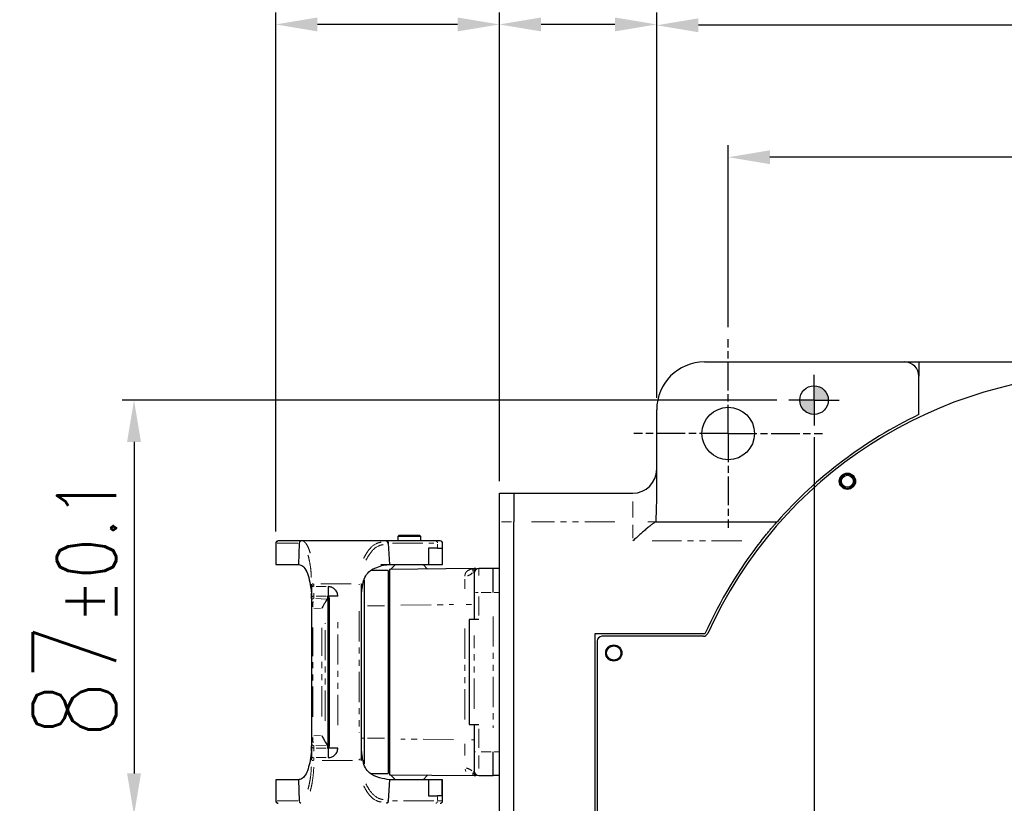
# Model space of a CAD drawing. Header units: millimetres. Extents: x 0 to 7327, y -11399 to -6123.
# Tile 80 of 87: x 4694 to 5107, y -9945 to -9616. Entities that reach past the tile are written whole.
import ezdxf

# ---------------------------------------------------------------- set-up
doc = ezdxf.new("R2010")
doc.units = ezdxf.units.MM
for name, pattern in [('AM_ISO08W050', [18, 12, -1.5, 3, -1.5]), ('AM_ISO08W050x2', [9, 6, -0.75, 1.5, -0.75]), ('SLD-가상선(이점쇄선)', [12.7, 6.35, -1.27, 1.27, -1.27, 1.27, -1.27]), ('SLD-실선', [0])]:
    doc.linetypes.add(name, pattern=pattern)
for name, color, linetype, lineweight in [('AM_5', 3, 'Continuous', 25), ('AM_7', 4, 'AM_ISO08W050', 25), ('AM_8', 1, 'Continuous', 25), ('LineThick', 7, 'Continuous', 30)]:
    doc.layers.add(name, color=color, linetype=linetype, lineweight=lineweight)
doc.styles.add('HHI_Dims', font='simplex.shx', dxfattribs={"width": 0.8, "bigfont": 'whgtxt.shx'})
doc.dimstyles.new('HHI_Standard$0', dxfattribs={"dimtxt": 3.5, "dimasz": 3.5, "dimexe": 1, "dimexo": 1, "dimgap": 1.5, "dimtad": 1, "dimdec": 0, "dimdsep": 46, "dimtxsty": 'HHI_Dims', "dimcen": 0, "dimclrd": 1, "dimclre": 1, "dimclrt": 1, "dimadec": 3, "dimazin": 2, "dimtp": 0.1, "dimtm": 0.1, "dimtfac": 0.65, "dimtdec": 0, "dimtmove": 0, "dimatfit": 3, "dimldrblk": 'OPEN30', "dimfxl": 1, "dimlwd": -1, "dimlwe": -1, "dimarcsym": 1})

# ---------------------------------------------------------------- blocks, each defined once
blk = doc.blocks.new('A$C69AD30E5')
h = blk.add_hatch(color=1)
h.dxf.hatch_style = 1
h.paths.add_polyline_path([(315.69, 298.66), (315.69, 295.66), (318.69, 295.66, 0.414214)])
h.paths.add_polyline_path([(315.69, 295.66), (312.69, 295.66, 0.414214), (315.69, 292.66)])
at = {"color": 7, "linetype": 'SLD-실선', "lineweight": 25}
for p, q in [((292.69, 303.66), (334.69, 303.66)), ((334.69, 303.66), (337.69, 303.66)), ((337.69, 303.66), (417.69, 303.66)), ((337.69, 292.62), (337.69, 300.66)), ((282.69, 274.74), (282.69, 293.66)), ((249.69, 276.16), (252.69, 276.16)), ((249.69, 270.16), (249.69, 276.16)), ((252.69, 276.16), (252.69, 270.16)), ((252.69, 276.16), (277.69, 276.16)), ((249.69, 147.16), (249.69, 270.16)), ((252.69, 147.16), (252.69, 270.16)), ((282.59, 270.16), (307.93, 270.16)), ((228.59, 267.26), (228.39, 267.06)), ((228.39, 267.06), (228.39, 266.16)), ((233.19, 267.06), (228.39, 267.06)), ((233.19, 267.06), (232.99, 267.26)), ((233.19, 266.16), (233.19, 267.06)), ((202.79, 265.66), (202.79, 261.21)), ((208.18, 266.16), (203.38, 266.16)), ((207.7, 265.66), (207.57, 261.21)), ((208.24, 266.16), (208.18, 266.16)), ((225.82, 266.16), (208.24, 266.16)), ((226.03, 266.16), (225.82, 266.16)), ((228.39, 266.16), (226.03, 266.16)), ((236.3, 266.16), (226.03, 266.16)), ((226.73, 261.21), (226.45, 265.66)), ((236.3, 266.16), (233.19, 266.16)), ((236.72, 264.61), (234.84, 264.61)), ((234.84, 264.61), (234.84, 261.21)), ((237.29, 266.16), (236.3, 266.16)), ((236.72, 264.61), (237.67, 264.61)), ((237.67, 264.61), (237.67, 261.21)), ((237.79, 261.21), (237.79, 265.66)), ((202.79, 261.21), (202.9, 261.21)), ((202.9, 261.21), (207.57, 261.21)), ((224.85, 261.21), (226.73, 261.21)), ((244.38, 260.36), (226.64, 260.16)), ((226.73, 261.21), (234.84, 261.21)), ((227.9, 261.21), (226.84, 260.16)), ((234.64, 260.25), (233.68, 261.21)), ((234.84, 261.21), (237.67, 261.21)), ((237.67, 261.21), (237.79, 261.21)), ((244.38, 260.36), (244.38, 260.36)), ((248.39, 260.36), (245.39, 260.36)), ((249.69, 260.35), (248.39, 260.35)), ((226.39, 259.93), (222.81, 259.93)), ((226.64, 258.88), (226.39, 258.88)), ((210.3, 256.88), (210.3, 256.58)), ((220.8, 220.43), (220.8, 256.88)), ((221.3, 257.92), (221.3, 252.53)), ((210.3, 254.08), (210.3, 255.21)), ((210.3, 254.08), (210.3, 253.57)), ((213.6, 254.53), (213.8, 254.54)), ((213.98, 254.5), (213.6, 254.53)), ((213.6, 254.47), (213.98, 254.5)), ((213.98, 254.45), (213.6, 254.47)), ((213.6, 254.42), (213.98, 254.45)), ((213.98, 254.39), (213.6, 254.42)), ((213.6, 254.36), (213.98, 254.39)), ((213.98, 254.34), (213.6, 254.36)), ((213.6, 254.31), (213.98, 254.34)), ((213.98, 254.29), (213.6, 254.31)), ((213.6, 254.26), (213.98, 254.29)), ((213.98, 254.23), (213.6, 254.26)), ((213.6, 254.2), (213.98, 254.23)), ((213.98, 254.18), (213.6, 254.2)), ((213.6, 254.15), (213.98, 254.18)), ((213.98, 254.12), (213.6, 254.15)), ((213.6, 254.1), (213.98, 254.12)), ((213.98, 254.07), (213.6, 254.1)), ((213.6, 254.04), (213.98, 254.07)), ((213.98, 254.02), (213.6, 254.04)), ((213.8, 254.57), (213.8, 254.58)), ((213.8, 254.57), (213.8, 254.54)), ((215.8, 254.57), (213.8, 254.57)), ((213.8, 254.51), (213.8, 254.54)), ((213.98, 254.45), (213.98, 254.5)), ((213.98, 254.39), (213.98, 254.45)), ((213.98, 254.34), (213.98, 254.39)), ((213.98, 254.29), (213.98, 254.34)), ((213.98, 254.23), (213.98, 254.29)), ((213.98, 254.18), (213.98, 254.23)), ((213.98, 254.18), (213.98, 254.12)), ((213.98, 254.12), (213.98, 254.07)), ((213.98, 254.07), (213.98, 254.02)), ((244.39, 255.36), (244.39, 249.66)), ((210.3, 252.04), (210.3, 225.27)), ((213.6, 253.99), (213.98, 254.02)), ((213.8, 253.97), (213.6, 253.99)), ((213.8, 253.94), (213.8, 253.97)), ((213.8, 253.92), (213.8, 253.94)), ((213.8, 223.39), (213.8, 253.92)), ((213.98, 254.02), (213.98, 223.3)), ((221.3, 252.53), (221.3, 224.78)), ((226.39, 252.53), (226.39, 224.78)), ((226.64, 252.66), (226.64, 224.66)), ((243.39, 249.66), (243.39, 227.66)), ((245.39, 249.66), (244.39, 249.66)), ((292.81, 246.66), (269.69, 246.66)), ((269.69, 246.66), (269.69, 148.66)), ((292.48, 246.16), (271.19, 246.16)), ((270.19, 245.16), (270.19, 150.16)), ((244.39, 227.66), (245.39, 227.66)), ((244.39, 227.66), (244.39, 221.96)), ((210.3, 223.74), (210.3, 223.23)), ((210.3, 222.1), (210.3, 223.23)), ((213.6, 223.33), (213.8, 223.34)), ((213.98, 223.3), (213.6, 223.33)), ((213.6, 223.27), (213.98, 223.3)), ((213.98, 223.24), (213.6, 223.27)), ((213.6, 223.22), (213.98, 223.24)), ((213.98, 223.19), (213.6, 223.22)), ((213.6, 223.17), (213.98, 223.19)), ((213.98, 223.14), (213.6, 223.17)), ((213.6, 223.11), (213.98, 223.14)), ((213.98, 223.08), (213.6, 223.11)), ((213.6, 223.06), (213.98, 223.08)), ((213.98, 223.03), (213.6, 223.06)), ((213.8, 223.38), (213.8, 223.39)), ((213.8, 223.34), (213.8, 223.38)), ((213.98, 223.3), (213.98, 223.24)), ((213.98, 223.24), (213.98, 223.19)), ((213.98, 223.19), (213.98, 223.14)), ((213.98, 223.08), (213.98, 223.14)), ((213.98, 223.03), (213.98, 223.08)), ((221.3, 224.78), (221.3, 219.44)), ((213.6, 223), (213.98, 223.03)), ((213.98, 222.98), (213.6, 223)), ((213.6, 222.95), (213.98, 222.98)), ((213.98, 222.92), (213.6, 222.95)), ((213.6, 222.9), (213.98, 222.92)), ((213.98, 222.87), (213.6, 222.9)), ((213.6, 222.84), (213.98, 222.87)), ((213.98, 222.81), (213.6, 222.84)), ((213.6, 222.79), (213.98, 222.81)), ((213.8, 222.77), (213.6, 222.79)), ((213.8, 222.77), (213.8, 222.8)), ((213.8, 222.77), (213.8, 222.74)), ((213.8, 222.74), (213.8, 222.73)), ((215.8, 222.74), (213.8, 222.74)), ((213.98, 222.98), (213.98, 223.03)), ((213.98, 222.92), (213.98, 222.98)), ((213.98, 222.87), (213.98, 222.92)), ((213.98, 222.81), (213.98, 222.87)), ((210.3, 220.74), (210.3, 220.43)), ((222.77, 217.38), (226.39, 217.38)), ((226.39, 218.43), (226.64, 218.43)), ((226.64, 217.16), (244.38, 216.96)), ((226.84, 217.16), (227.9, 216.1)), ((233.68, 216.1), (234.64, 217.07)), ((244.38, 216.96), (244.38, 216.96)), ((244.39, 216.96), (244.39, 216.96)), ((245.39, 216.96), (248.39, 216.96)), ((249.69, 216.97), (248.39, 216.97)), ((202.79, 216.1), (202.79, 211.66)), ((202.9, 216.1), (202.79, 216.1)), ((207.57, 216.1), (202.9, 216.1)), ((207.57, 216.1), (207.7, 211.66)), ((226.45, 211.66), (226.73, 216.1)), ((234.84, 216.1), (226.73, 216.1)), ((234.84, 216.1), (234.84, 212.7)), ((237.67, 216.1), (234.84, 216.1)), ((237.67, 212.7), (237.67, 216.1)), ((237.79, 216.1), (237.67, 216.1)), ((237.79, 211.66), (237.79, 216.1)), ((234.84, 212.7), (236.72, 212.7)), ((237.67, 212.7), (236.72, 212.7))]:
    blk.add_line(p, q, dxfattribs=at)
at = {"color": 8, "linetype": 'SLD-가상선(이점쇄선)', "lineweight": 18}
for p, q in [((277.69, 271.05), (277.69, 274.4)), ((252.24, 270.16), (250.14, 270.16)), ((273.94, 270.16), (256.44, 270.16)), ((277.69, 266.76), (277.69, 269.56)), ((282.38, 270.16), (280.85, 270.16)), ((202.9, 265.66), (202.79, 265.66)), ((202.9, 261.88), (202.9, 264.99)), ((203.1, 265.66), (207.5, 265.66)), ((207.76, 265.66), (207.7, 265.66)), ((226.43, 265.66), (226.26, 265.65)), ((227.27, 265.66), (235.91, 265.66)), ((236.72, 265.5), (236.72, 264.77)), ((237.78, 265.66), (237.75, 265.66)), ((300.56, 266.16), (281.72, 266.16)), ((245.39, 260.28), (245.39, 258.89)), ((244.21, 259.68), (244.36, 259.41)), ((210.3, 256.92), (210.29, 257.11)), ((210.72, 256.58), (210.44, 256.58)), ((210.8, 256.92), (210.79, 257.12)), ((210.8, 256.62), (210.8, 256.84)), ((213.35, 256.58), (211.25, 256.58)), ((212.22, 257.16), (218.87, 257.16)), ((220.3, 257.12), (220.3, 256.93)), ((220.8, 257.11), (220.8, 256.92)), ((210.8, 254.63), (210.8, 255.21)), ((210.8, 254.08), (210.8, 254.58)), ((213.41, 253.96), (211.18, 254.05)), ((213.35, 254.58), (211.25, 254.58)), ((245.24, 255.36), (244.68, 255.36)), ((245.39, 250.51), (245.39, 254.5)), ((245.84, 255.36), (247.94, 255.35)), ((249.49, 255.35), (248.58, 255.35)), ((210.3, 252.04), (210.33, 252.04)), ((210.77, 252.03), (212.2, 251.97)), ((220.8, 252.53), (220.82, 252.53)), ((222.06, 252.53), (225.62, 252.53)), ((226.43, 252.58), (226.6, 252.58)), ((229.01, 252.69), (240.07, 252.81)), ((242.73, 252.84), (243.82, 252.84)), ((220.3, 251.42), (220.3, 225.9)), ((248.39, 250.34), (248.39, 226.97)), ((210.53, 229.29), (210.53, 248.03)), ((212.44, 229.35), (212.44, 247.97)), ((213.13, 228.43), (213.13, 248.88)), ((215.8, 227.52), (215.8, 249.8)), ((242.44, 228.73), (242.44, 248.58)), ((244.39, 230.96), (244.39, 246.36)), ((210.3, 225.27), (210.33, 225.27)), ((212.2, 225.35), (210.77, 225.29)), ((245.39, 222.81), (245.39, 226.8)), ((210.8, 222.74), (210.8, 223.24)), ((211.18, 223.26), (213.41, 223.36)), ((221.3, 224.78), (220.8, 224.78)), ((225.62, 224.78), (222.06, 224.78)), ((226.6, 224.73), (226.43, 224.73)), ((240.07, 224.5), (229.01, 224.63)), ((244.36, 224.48), (243.82, 224.48)), ((210.8, 222.68), (210.8, 222.1)), ((211.25, 222.73), (213.35, 222.73)), ((244.4, 221.96), (244.68, 221.96)), ((245.39, 221.21), (245.39, 218.42)), ((247.94, 221.96), (245.84, 221.96)), ((249.49, 221.97), (248.58, 221.96)), ((210.3, 220.39), (210.29, 220.21)), ((210.72, 220.74), (210.44, 220.74)), ((210.8, 220.39), (210.79, 220.2)), ((210.8, 220.48), (210.8, 220.69)), ((211.25, 220.74), (213.35, 220.74)), ((218.87, 220.16), (212.22, 220.16)), ((220.3, 220.39), (220.3, 220.2)), ((220.8, 220.2), (220.8, 220.39)), ((242.5, 218.32), (242.64, 217.83)), ((244.36, 217.91), (244.21, 217.63)), ((202.9, 212.32), (202.9, 215.43)), ((202.79, 211.66), (202.9, 211.66)), ((207.5, 211.66), (203.1, 211.66)), ((207.76, 211.66), (207.7, 211.66)), ((226.43, 211.66), (226.26, 211.66)), ((235.91, 211.66), (227.27, 211.66)), ((236.72, 212.54), (236.72, 211.81)), ((236.72, 211.66), (237.79, 211.66))]:
    blk.add_line(p, q, dxfattribs=at)
at = {"color": 8, "linetype": 'SLD-가상선(이점쇄선)', "lineweight": 18, "flags": 128}
for points in [[(210.72, 257.16), (210.7, 257.16), (210.6, 257.15), (210.52, 257.15), (210.44, 257.15)], [(220.79, 257.15), (220.79, 257.15), (220.76, 257.15), (220.71, 257.15), (220.65, 257.16)], [(210.72, 220.16), (210.7, 220.16), (210.6, 220.16), (210.52, 220.16), (210.44, 220.16)], [(220.79, 220.16), (220.79, 220.16), (220.76, 220.16), (220.71, 220.16), (220.65, 220.16)]]:
    blk.add_lwpolyline(points, dxfattribs=at)
at = {"color": 7, "linetype": 'SLD-실선', "lineweight": 25}
for centre, radius in [((315.69, 295.66), 3), ((322.69, 278.66), 1.7), ((322.69, 278.66), 1.5), ((322.69, 278.66), 1.25), ((273.69, 242.66), 1.7), ((273.69, 242.66), 1.5)]:
    blk.add_circle(centre, radius, dxfattribs=at)
for centre, radius, start, end in [((292.69, 293.66), 10, 90, 180), ((334.69, 300.66), 3, 0, 90), ((377.69, 208.66), 92.5, 90, 155.6843), ((377.69, 208.66), 93, 115.4744, 138.6016), ((277.69, 281.16), 5, 270, 0), ((203.29, 265.66), 0.5, 90, 180), ((237.29, 265.66), 0.5, 0, 90), ((377.69, 208.66), 93, 141.8094, 155.8829), ((244.39, 259.32), 1.03, 90.0083, 90.6342), ((245.39, 259.36), 1, 90, 180), ((271.19, 245.16), 1, 90, 180), ((292.48, 247.16), 1, 270, 335.6843), ((244.39, 217.94), 0.984, 269.3451, 270.0029), ((244.39, 217.96), 1, 269.3544, 270), ((245.39, 217.96), 1, 180, 270), ((203.29, 211.66), 0.5, 180, 270), ((237.29, 211.66), 0.5, 270, 0)]:
    blk.add_arc(centre, radius, start, end, dxfattribs=at)
at = {"color": 8, "linetype": 'SLD-가상선(이점쇄선)', "lineweight": 18}
for centre, radius, start, end in [((203.39, 265.68), 0.478, 103.5737, 159.0848), ((208.25, 265.67), 0.486, 113.6289, 168.6191), ((225.76, 265.7), 0.481, 7.8761, 61.67), ((236.24, 265.69), 0.48, 8.4679, 62.1954), ((245.11, 259.41), 0.942, 100.4774, 144.4855), ((242.54, 260.8), 2, 282.6944, 318.6861), ((210.79, 254.09), 0.49, 102.6998, 157.7923), ((210.79, 253.58), 0.49, 102.6998, 157.7923), ((210.79, 223.22), 0.489, 192.8188, 247.9515), ((210.79, 223.74), 0.49, 202.2077, 257.2999), ((242.49, 216.4), 2.13, 48.4426, 82.9781), ((245.12, 217.91), 0.954, 208.0507, 251.6923), ((203.39, 211.64), 0.486, 191.6443, 246.5494), ((208.25, 211.64), 0.486, 191.3809, 246.3712), ((225.79, 211.6), 0.445, 286.7845, 343.372), ((236.27, 211.6), 0.447, 286.4229, 342.7459)]:
    blk.add_arc(centre, radius, start, end, dxfattribs=at)
at = {"color": 7, "linetype": 'SLD-실선', "lineweight": 25}
for centre, start_param, end_param in [((213.93, 251.94), 0.12381, 0.848062), ((213.93, 225.38), 2.293531, 3.017783)]:
    blk.add_ellipse(centre, major_axis=(0, 2), ratio=0.529556, start_param=start_param, end_param=end_param, dxfattribs=at)
for points, knots in [([(337.69, 303.66), (337.69, 303.66), (337.69, 303.63), (337.69, 303.54), (337.69, 303.47), (337.69, 303.21), (337.69, 302.96), (337.69, 302.4), (337.69, 302.07), (337.69, 301.38), (337.69, 301.02), (337.69, 300.66)], [0, 0, 0, 0, 0.125, 0.125, 0.25, 0.25, 0.5, 0.5, 0.75, 0.75, 1, 1, 1, 1]), ([(282.59, 270.16), (282.59, 270.92), (282.61, 271.69), (282.66, 273.21), (282.69, 273.98), (282.69, 274.74)], [0, 0, 0, 0, 0.5, 0.5, 1, 1, 1, 1]), ([(282.59, 270.16), (282.52, 270.16), (282.42, 270.12), (282.22, 270), (282.15, 269.96), (282, 269.85), (281.91, 269.79), (281.65, 269.6), (281.46, 269.44), (281.05, 269.11), (280.83, 268.93), (280.38, 268.54), (280.15, 268.34), (279.67, 267.92), (279.43, 267.71), (278.94, 267.28), (278.69, 267.06), (278.32, 266.72), (278.19, 266.61), (277.94, 266.38), (277.81, 266.27), (277.69, 266.16)], [0, 0, 0, 0, 0.125, 0.125, 0.1875, 0.1875, 0.25, 0.25, 0.375, 0.375, 0.5, 0.5, 0.625, 0.625, 0.75, 0.75, 0.875, 0.875, 0.9375, 0.9375, 1, 1, 1, 1]), ([(304.59, 266.16), (304.97, 266.64), (305.34, 267.1), (305.89, 267.77), (306.08, 267.99), (306.43, 268.41), (306.59, 268.61), (306.92, 268.99), (307.07, 269.17), (307.35, 269.5), (307.48, 269.64), (307.69, 269.89), (307.78, 269.99), (307.86, 270.09), (307.89, 270.11), (307.92, 270.15), (307.93, 270.16), (307.93, 270.16)], [0, 0, 0, 0, 0.25, 0.25, 0.375, 0.375, 0.5, 0.5, 0.625, 0.625, 0.75, 0.75, 0.875, 0.875, 0.9375, 0.9375, 1, 1, 1, 1]), ([(232.99, 267.26), (232.95, 267.26), (232.89, 267.26), (232.38, 267.26), (231.65, 267.26), (230.79, 267.26), (229.92, 267.26), (229.2, 267.26), (228.69, 267.26), (228.62, 267.26), (228.59, 267.26)], [0, 0, 0, 0, 0.124999, 0.25, 0.375, 0.5, 0.624999, 0.75, 0.875, 1, 1, 1, 1]), ([(203.88, 266.16), (203.88, 266.16), (203.87, 266.16), (203.86, 266.16), (203.67, 266.16), (203.45, 266.16), (203.35, 266.16), (203.31, 266.16), (203.29, 266.16), (203.29, 266.16), (203.29, 266.16)], [0, 0, 0, 0, 0.001181, 0.010265, 0.035304, 0.514876, 0.757253, 0.7695, 0.878172, 1, 1, 1, 1]), ([(207.57, 261.21), (207.88, 261.14), (208.51, 260.99), (209.3, 259.81), (209.85, 258.1), (210.13, 256.46), (210.26, 255.49), (210.3, 255.21)], [0, 0, 0, 0, 0.238412, 0.477222, 0.701551, 0.914142, 1, 1, 1, 1]), ([(220.8, 255.21), (220.86, 255.83), (220.99, 257.01), (221.41, 258.57), (222.36, 259.87), (223.87, 260.61), (225.43, 261.11), (226.3, 261.18), (226.73, 261.21)], [0, 0, 0, 0, 0.160005, 0.308505, 0.457213, 0.664138, 0.832321, 1, 1, 1, 1]), ([(244.76, 260.36), (244.73, 260.36), (244.65, 260.36), (244.53, 260.36), (244.44, 260.36), (244.39, 260.36)], [0, 0, 0, 0, 0.193595, 0.596796, 1, 1, 1, 1]), ([(248.39, 255.35), (248.39, 256.01), (248.39, 257.32), (248.39, 258.97), (248.39, 260.13), (248.39, 260.28), (248.39, 260.36)], [0, 0, 0, 0, 0.25, 0.5, 0.75, 1, 1, 1, 1]), ([(226.39, 259.93), (226.39, 259.82), (226.39, 259.6), (226.39, 257.89), (226.39, 255.44), (226.39, 253.5), (226.39, 252.53)], [0, 0, 0, 0, 0.25, 0.5, 0.75, 1, 1, 1, 1]), ([(226.64, 260.16), (226.64, 260.12), (226.64, 260.06), (226.64, 259.43), (226.64, 258.05), (226.64, 255.6), (226.64, 253.64), (226.64, 252.66)], [0, 0, 0, 0, 0.137512, 0.266975, 0.500752, 0.750154, 1, 1, 1, 1]), ([(244.39, 259.36), (244.39, 259.3), (244.39, 259.22), (244.39, 258.72), (244.39, 258.21), (244.39, 257.57), (244.39, 256.63), (244.39, 255.86), (244.39, 255.36)], [0, 0, 0, 0, 0.239457, 0.368361, 0.5, 0.631639, 0.760543, 1, 1, 1, 1]), ([(210.3, 256.58), (210.3, 256.28), (210.3, 255.65), (210.3, 255.11), (210.3, 254.87), (210.3, 254.85), (210.3, 254.62), (210.3, 254.34), (210.3, 254.19), (210.3, 254.13), (210.3, 254.1), (210.3, 254.09), (210.3, 254.08)], [0, 0, 0, 0, 0.240639, 0.499274, 0.499909, 0.504571, 0.517225, 0.758227, 0.879013, 0.885094, 0.939251, 1, 1, 1, 1]), ([(213.8, 256.58), (213.8, 256.33), (213.8, 255.83), (213.8, 255.18), (213.8, 254.72), (213.8, 254.63), (213.8, 254.58)], [0, 0, 0, 0, 0.25, 0.500001, 0.75, 1, 1, 1, 1]), ([(215.8, 254.57), (215.77, 254.82), (215.73, 255.21), (215.48, 255.68), (215.22, 256), (214.9, 256.26), (214.44, 256.51), (214.05, 256.55), (213.8, 256.58)], [0, 0, 0, 0, 0.239672, 0.369973, 0.500393, 0.630581, 0.760867, 1, 1, 1, 1]), ([(210.3, 253.57), (210.3, 253.54), (210.3, 253.47), (210.3, 253.15), (210.3, 252.74), (210.3, 252.35), (210.3, 252.14), (210.3, 252.04)], [0, 0, 0, 0, 0.250589, 0.500075, 0.749665, 0.875699, 1, 1, 1, 1]), ([(213.13, 253.26), (213.08, 253.16), (212.94, 252.9), (212.68, 252.46), (212.51, 252.12), (212.44, 251.96), (212.44, 251.96)], [0, 0, 0, 0, 0.255281, 0.645684, 0.994118, 1, 1, 1, 1]), ([(244.39, 249.66), (244.26, 249.66), (243.99, 249.66), (243.66, 249.66), (243.43, 249.66), (243.4, 249.66), (243.39, 249.66)], [0, 0, 0, 0, 0.249996, 0.5, 0.749999, 1, 1, 1, 1]), ([(243.39, 227.66), (243.4, 227.66), (243.43, 227.66), (243.66, 227.66), (243.99, 227.66), (244.26, 227.66), (244.39, 227.66)], [0, 0, 0, 0, 0.250001, 0.5, 0.750004, 1, 1, 1, 1]), ([(210.3, 225.27), (210.3, 225.17), (210.3, 224.97), (210.3, 224.58), (210.3, 224.17), (210.3, 223.84), (210.3, 223.78), (210.3, 223.74)], [0, 0, 0, 0, 0.124197, 0.25033, 0.499922, 0.74941, 1, 1, 1, 1]), ([(212.44, 225.36), (212.44, 225.36), (212.55, 225.12), (212.75, 224.74), (213, 224.31), (213.1, 224.12), (213.13, 224.05)], [0, 0, 0, 0, 0.005885, 0.526877, 0.826789, 1, 1, 1, 1]), ([(210.3, 223.23), (210.3, 223.18), (210.3, 223.07), (210.3, 222.68), (210.3, 222.44), (210.3, 222.42), (210.3, 222.18), (210.3, 221.77), (210.3, 221.33), (210.3, 221.11), (210.3, 220.96), (210.3, 220.81), (210.3, 220.74)], [0, 0, 0, 0, 0.240639, 0.499274, 0.499908, 0.504571, 0.517225, 0.758227, 0.879013, 0.885094, 0.93925, 1, 1, 1, 1]), ([(226.39, 224.78), (226.39, 223.81), (226.39, 221.87), (226.39, 219.43), (226.39, 217.72), (226.39, 217.49), (226.39, 217.38)], [0, 0, 0, 0, 0.25, 0.5, 0.75, 1, 1, 1, 1]), ([(226.64, 224.66), (226.64, 223.67), (226.64, 221.71), (226.64, 219.27), (226.64, 217.89), (226.64, 217.26), (226.64, 217.19), (226.64, 217.16)], [0, 0, 0, 0, 0.249845, 0.499247, 0.733023, 0.862487, 1, 1, 1, 1]), ([(210.3, 222.1), (210.21, 221.42), (210.03, 220.07), (209.59, 218.29), (208.99, 216.95), (208.25, 216.22), (207.77, 216.13), (207.57, 216.1)], [0, 0, 0, 0, 0.207865, 0.415744, 0.62422, 0.841073, 1, 1, 1, 1]), ([(213.8, 220.74), (214.06, 220.76), (214.59, 220.82), (215.24, 221.3), (215.71, 221.95), (215.77, 222.48), (215.8, 222.74)], [0, 0, 0, 0, 0.249744, 0.499894, 0.749652, 1, 1, 1, 1]), ([(213.8, 222.73), (213.8, 222.69), (213.8, 222.6), (213.8, 222.13), (213.8, 221.48), (213.8, 220.98), (213.8, 220.74)], [0, 0, 0, 0, 0.241018, 0.500062, 0.759071, 1, 1, 1, 1]), ([(226.73, 216.1), (226.01, 216.19), (224.64, 216.37), (222.61, 217.23), (221.52, 218.54), (221.04, 220), (220.9, 221.26), (220.81, 221.96), (220.8, 222.1)], [0, 0, 0, 0, 0.272761, 0.520826, 0.668469, 0.816313, 0.96225, 1, 1, 1, 1]), ([(244.39, 221.96), (244.39, 221.45), (244.39, 220.68), (244.39, 219.75), (244.39, 219.11), (244.39, 218.59), (244.39, 218.09), (244.39, 218.01), (244.39, 217.96)], [0, 0, 0, 0, 0.239457, 0.368361, 0.5, 0.631639, 0.760543, 1, 1, 1, 1]), ([(248.39, 216.96), (248.39, 217.03), (248.39, 217.18), (248.39, 218.34), (248.39, 220), (248.39, 221.31), (248.39, 221.96)], [0, 0, 0, 0, 0.25, 0.5, 0.75, 1, 1, 1, 1]), ([(244.39, 216.96), (244.44, 216.96), (244.53, 216.96), (244.64, 216.96), (244.72, 216.96), (244.74, 216.96)], [0, 0, 0, 0, 0.418329, 0.836548, 1, 1, 1, 1])]:
    blk.add_open_spline(points, degree=3, knots=knots, dxfattribs=at)
at = {"color": 8, "linetype": 'SLD-가상선(이점쇄선)', "lineweight": 18}
for points, knots in [([(208.07, 266.14), (208.07, 266.14), (208.03, 266.14), (207.96, 266.11), (207.87, 266.05), (207.78, 265.95), (207.75, 265.87), (207.72, 265.81)], [0, 0, 0, 0, 0.012447, 0.236298, 0.447131, 0.644953, 1, 1, 1, 1]), ([(208.64, 266.05), (208.65, 266.04), (208.68, 266.02), (208.75, 265.98), (208.87, 265.88), (209.04, 265.72), (209.31, 265.36), (209.66, 264.74), (209.91, 263.96), (210.03, 263.59)], [0, 0, 0, 0, 0.028072, 0.046847, 0.144254, 0.264163, 0.371677, 0.699281, 1, 1, 1, 1]), ([(224.91, 265.89), (224.55, 265.81), (223.51, 265.6), (222.2, 264.31), (221.47, 262.95), (221.23, 262.5)], [0, 0, 0, 0, 0.265316, 0.753845, 1, 1, 1, 1]), ([(225.34, 265.38), (224.97, 265.3), (223.94, 265.08), (222.65, 263.81), (221.93, 262.52), (221.69, 262.09)], [0, 0, 0, 0, 0.269436, 0.757654, 1, 1, 1, 1]), ([(226.43, 265.76), (226.43, 265.79), (226.42, 265.89), (226.33, 266.02), (226.24, 266.09), (226.19, 266.12)], [0, 0, 0, 0, 0.181876, 0.590928, 1, 1, 1, 1]), ([(210.25, 258.53), (210.25, 258.63), (210.23, 259.29), (210.11, 260.46), (209.88, 261.96), (209.66, 262.78), (209.54, 263.2)], [0, 0, 0, 0, 0.0556, 0.369527, 0.684302, 1, 1, 1, 1]), ([(244.38, 260.36), (243.94, 260.28), (243.28, 260.17), (242.57, 259.53), (242.48, 259.03), (242.44, 258.77)], [0, 0, 0, 0, 0.499917, 0.750075, 1, 1, 1, 1]), ([(244.38, 260.36), (244.31, 260.33), (244.19, 260.29), (244.1, 260.06), (244.17, 259.82), (244.2, 259.69)], [0, 0, 0, 0, 0.485528, 0.733262, 1, 1, 1, 1]), ([(242.44, 258.15), (242.44, 257.97), (242.44, 257.4), (242.44, 256.64), (242.44, 256.13)], [0, 0, 0, 0, 0.326115, 1, 1, 1, 1]), ([(210.72, 256.88), (210.68, 256.88), (210.58, 256.88), (210.49, 256.88), (210.44, 256.88)], [0, 0, 0, 0, 0.380719, 1, 1, 1, 1]), ([(220.79, 256.88), (220.78, 256.88), (220.77, 256.88), (220.72, 256.88), (220.65, 256.88), (220.63, 256.88)], [0, 0, 0, 0, 0.190994, 0.703412, 1, 1, 1, 1]), ([(210.54, 252.35), (210.54, 252.38), (210.54, 252.55), (210.56, 252.97), (210.6, 253.28), (210.62, 253.48)], [0, 0, 0, 0, 0.072828, 0.389655, 1, 1, 1, 1]), ([(210.54, 224.97), (210.54, 224.94), (210.54, 224.77), (210.56, 224.35), (210.6, 224.04), (210.62, 223.84)], [0, 0, 0, 0, 0.072811, 0.389653, 1, 1, 1, 1]), ([(242.44, 223.59), (242.44, 223.32), (242.44, 222.48), (242.44, 221.71), (242.44, 221.18)], [0, 0, 0, 0, 0.321615, 1, 1, 1, 1]), ([(210.31, 220.43), (210.32, 220.43), (210.33, 220.43), (210.4, 220.43), (210.44, 220.43)], [0, 0, 0, 0, 0.380721, 1, 1, 1, 1]), ([(220.37, 220.43), (220.41, 220.43), (220.52, 220.43), (220.6, 220.43), (220.65, 220.43)], [0, 0, 0, 0, 0.380736, 1, 1, 1, 1]), ([(210.25, 218.78), (210.25, 218.68), (210.23, 218.02), (210.11, 216.86), (209.88, 215.36), (209.66, 214.53), (209.54, 214.12)], [0, 0, 0, 0, 0.055599, 0.369527, 0.684302, 1, 1, 1, 1]), ([(210.75, 218.7), (210.75, 218.59), (210.72, 217.88), (210.61, 216.64), (210.41, 215.34), (210.21, 214.39), (210.09, 213.95), (210.03, 213.72)], [0, 0, 0, 0, 0.058585, 0.372464, 0.675941, 0.835405, 1, 1, 1, 1]), ([(244.2, 217.62), (244.17, 217.5), (244.1, 217.26), (244.19, 217.03), (244.31, 216.98), (244.38, 216.96)], [0, 0, 0, 0, 0.267101, 0.514718, 1, 1, 1, 1]), ([(224.91, 211.43), (224.55, 211.5), (223.51, 211.71), (222.2, 213.01), (221.47, 214.36), (221.23, 214.82)], [0, 0, 0, 0, 0.265311, 0.753843, 1, 1, 1, 1]), ([(225.34, 211.93), (224.97, 212.01), (223.94, 212.23), (222.64, 213.51), (221.92, 214.82), (221.68, 215.24)], [0, 0, 0, 0, 0.266111, 0.759412, 1, 1, 1, 1]), ([(208.07, 211.17), (208.07, 211.17), (208.03, 211.18), (207.96, 211.21), (207.87, 211.27), (207.78, 211.36), (207.75, 211.45), (207.72, 211.5)], [0, 0, 0, 0, 0.012448, 0.236298, 0.44713, 0.644953, 1, 1, 1, 1]), ([(226.43, 211.55), (226.43, 211.52), (226.42, 211.43), (226.33, 211.29), (226.24, 211.23), (226.19, 211.2)], [0, 0, 0, 0, 0.181879, 0.590933, 1, 1, 1, 1])]:
    blk.add_open_spline(points, degree=3, knots=knots, dxfattribs=at)
at = {"layer": 'AM_7', "linetype": 'AM_ISO08W050x2'}
for p, q in [((297.69, 288.66), (297.69, 308.45)), ((315.69, 295.66), (315.69, 300.94)), ((315.69, 295.66), (310.41, 295.66)), ((315.69, 295.66), (320.97, 295.66)), ((315.69, 295.66), (315.69, 290.38)), ((297.69, 288.66), (277.9, 288.66)), ((297.69, 288.66), (317.48, 288.66)), ((297.69, 288.66), (297.69, 268.87))]:
    blk.add_line(p, q, dxfattribs=at)
at = {"layer": 'LineThick'}
blk.add_circle((297.69, 288.66), 5.5, dxfattribs=at)
blk = doc.blocks.new('*D92')
at = {"layer": 'AM_8', "color": 1, "transparency": 16777216}
for p, q in [((4991.65, -9744.97), (4991.65, -9668.72)), ((5311.65, -9744.97), (5311.65, -9668.72)), ((5294.15, -9673.72), (5009.15, -9673.72))]:
    blk.add_line(p, q, dxfattribs=at)
for points in [[(5009.15, -9670.8), (5009.15, -9676.63), (4991.65, -9673.72)], [(5294.15, -9670.8), (5294.15, -9676.63), (5311.65, -9673.72)]]:
    blk.add_solid(points, dxfattribs=at)
at = {"layer": 'Defpoints', "color": 0, "transparency": 16777216}
for p in [(4991.65, -9673.72), (4991.65, -9749.97), (5311.65, -9749.97)]:
    blk.add_point(p, dxfattribs=at)
at = {"layer": 'AM_8', "color": 1, "transparency": 16777216, "insert": (5151.65, -9648.72), "char_height": 35, "attachment_point": 5, "style": 'HHI_Dims'}
blk.add_mtext('160', dxfattribs=at)
blk = doc.blocks.new('_Open30')
at = {"color": 0, "linetype": 'ByBlock', "lineweight": -2}
for p, q in [((-1, 0.268), (0, 0)), ((0, 0), (-1, -0.268)), ((0, 0), (-1, 0))]:
    blk.add_line(p, q, dxfattribs=at)
blk = doc.blocks.new('*D93')
at = {"layer": 'AM_8', "color": 1, "transparency": 16777216}
for p, q in [((4961.65, -9774.55), (4961.65, -9613.41)), ((5341.65, -9774.55), (5341.65, -9613.41)), ((5324.15, -9618.41), (4979.15, -9618.41))]:
    blk.add_line(p, q, dxfattribs=at)
for points in [[(4979.15, -9615.49), (4979.15, -9621.32), (4961.65, -9618.41)], [(5324.15, -9615.49), (5324.15, -9621.32), (5341.65, -9618.41)]]:
    blk.add_solid(points, dxfattribs=at)
at = {"layer": 'Defpoints', "color": 0, "transparency": 16777216}
for p in [(4961.65, -9618.41), (4961.65, -9779.55), (5341.65, -9779.55)]:
    blk.add_point(p, dxfattribs=at)
at = {"layer": 'AM_8', "color": 1, "transparency": 16777216, "insert": (5151.65, -9593.41), "char_height": 35, "attachment_point": 5, "style": 'HHI_Dims'}
blk.add_mtext('190', dxfattribs=at)
blk = doc.blocks.new('*D95')
at = {"layer": 'AM_8', "color": 1, "transparency": 16777216}
for p, q in [((4895.65, -9809.55), (4895.65, -9613.06)), ((4961.65, -9774.55), (4961.65, -9613.06)), ((4944.15, -9618.06), (4913.15, -9618.06))]:
    blk.add_line(p, q, dxfattribs=at)
for points in [[(4913.15, -9615.14), (4913.15, -9620.98), (4895.65, -9618.06)], [(4944.15, -9615.14), (4944.15, -9620.98), (4961.65, -9618.06)]]:
    blk.add_solid(points, dxfattribs=at)
at = {"layer": 'Defpoints', "color": 0, "transparency": 16777216}
for p in [(4895.65, -9618.06), (4961.65, -9779.55), (4895.65, -9814.55)]:
    blk.add_point(p, dxfattribs=at)
at = {"layer": 'AM_8', "color": 1, "transparency": 16777216, "insert": (4927.81, -9593.06), "char_height": 35, "attachment_point": 5, "style": 'HHI_Dims'}
blk.add_mtext('33', dxfattribs=at)
blk = doc.blocks.new('*D96')
at = {"layer": 'AM_8', "color": 1, "transparency": 16777216}
for p, q in [((4801.85, -9830.55), (4801.85, -9613.06)), ((4895.65, -9809.55), (4895.65, -9613.06)), ((4878.15, -9618.06), (4819.35, -9618.06))]:
    blk.add_line(p, q, dxfattribs=at)
for points in [[(4819.35, -9615.14), (4819.35, -9620.98), (4801.85, -9618.06)], [(4878.15, -9615.14), (4878.15, -9620.98), (4895.65, -9618.06)]]:
    blk.add_solid(points, dxfattribs=at)
at = {"layer": 'Defpoints', "color": 0, "transparency": 16777216}
for p in [(4801.85, -9618.06), (4895.65, -9814.55), (4801.85, -9835.55)]:
    blk.add_point(p, dxfattribs=at)
at = {"layer": 'AM_8', "color": 1, "transparency": 16777216, "insert": (4848.75, -9593.06), "char_height": 35, "attachment_point": 5, "style": 'HHI_Dims'}
blk.add_mtext('47', dxfattribs=at)
blk = doc.blocks.new('*D87')
at = {"layer": 'AM_5', "color": 1, "transparency": 16777216}
for p, q in [((5012.09, -9775.55), (4737.39, -9775.55)), ((4742.39, -9793.05), (4742.39, -9932.04)), ((4752.24, -9949.54), (4737.39, -9949.54))]:
    blk.add_line(p, q, dxfattribs=at)
for points in [[(4739.48, -9793.05), (4745.31, -9793.05), (4742.39, -9775.55)], [(4739.48, -9932.04), (4745.31, -9932.04), (4742.39, -9949.54)]]:
    blk.add_solid(points, dxfattribs=at)
at = {"layer": 'Defpoints', "color": 0, "transparency": 16777216}
for p in [(5017.09, -9775.55), (4742.39, -9949.54), (4757.24, -9949.54)]:
    blk.add_point(p, dxfattribs=at)
at = {"layer": 'AM_5', "color": 1, "transparency": 16777216, "insert": (4717.39, -9862.55), "char_height": 35, "attachment_point": 5, "rotation": 90, "style": 'HHI_Dims'}
blk.add_mtext('87{}{\\H0.71x;\\C3;%%p0.1}', dxfattribs=at)
blk = doc.blocks.new('*D88')
at = {"layer": 'AM_5', "color": 1, "transparency": 16777216}
for p, q in [((5027.65, -9791.11), (5027.65, -10242.19)), ((5027.65, -10237.19), (4883.34, -10237.19)), ((5134.15, -10237.19), (5045.15, -10237.19)), ((5151.65, -10239.63), (5151.65, -10242.19))]:
    blk.add_line(p, q, dxfattribs=at)
for points in [[(5045.15, -10234.28), (5045.15, -10240.11), (5027.65, -10237.19)], [(5134.15, -10234.28), (5134.15, -10240.11), (5151.65, -10237.19)]]:
    blk.add_solid(points, dxfattribs=at)
at = {"layer": 'Defpoints', "color": 0, "transparency": 16777216}
for p in [(5027.65, -9786.11), (5151.65, -10234.63), (5151.65, -10237.19)]:
    blk.add_point(p, dxfattribs=at)
at = {"layer": 'AM_5', "color": 1, "transparency": 16777216, "insert": (4946.38, -10212.19), "char_height": 35, "attachment_point": 5, "style": 'HHI_Dims'}
blk.add_mtext('62{}{\\H0.71x;\\C3;%%p0.1}', dxfattribs=at)

msp = doc.modelspace()

# ---------------------------------------------------------------- block references
at = {"color": 1, "xscale": 2, "yscale": 2, "zscale": 2}
msp.add_blockref('A$C69AD30E5', (4396.27, -10366.87), dxfattribs=at)

# ---------------------------------------------------------------- dimensions: what is measured, and where the dimension line sits
at = {"layer": 'AM_5', "color": 1}
dim = msp.add_linear_dim(base=(4742.39, -9949.54), p1=(5017.09, -9775.55), p2=(4757.24, -9949.54), angle=90, text='<>{}{\\H0.71x;\\C3;%%p0.1}', dimstyle='HHI_Standard$0', override={"dimscale": 5, "dimtxt": 7, "dimlfac": 0.5, "dimtp": 0.1, "dimtm": 0.1, "dimtdec": 1, "dimtzin": 8}, dxfattribs=at)
dim.commit()
dim.dimension.update_dxf_attribs({"geometry": '*D87', "text_midpoint": (4717.39, -9862.55)})
dim = msp.add_linear_dim(base=(5151.65, -10237.19), p1=(5027.65, -9786.11), p2=(5151.65, -10234.63), text='<>{}{\\H0.71x;\\C3;%%p0.1}', dimstyle='HHI_Standard$0', override={"dimscale": 5, "dimtxt": 7, "dimlfac": 0.5, "dimtp": 0.1, "dimtm": 0.1, "dimtdec": 1, "dimtzin": 8}, dxfattribs=at)
dim.commit()
dim.dimension.update_dxf_attribs({"geometry": '*D88', "text_midpoint": (4946.38, -10237.19), "dimtype": 160})
at = {"layer": 'AM_8'}
for base, p1, p2, picture, middle in [((4801.85, -9618.06), (4895.65, -9814.55), (4801.85, -9835.55), '*D96', (4848.75, -9618.06)), ((4895.65, -9618.06), (4961.65, -9779.55), (4895.65, -9814.55), '*D95', (4927.81, -9618.06))]:
    dim = msp.add_linear_dim(base=base, p1=p1, p2=p2, dimstyle='HHI_Standard$0', override={"dimscale": 5, "dimtxt": 7, "dimlfac": 0.5}, dxfattribs=at)
    dim.commit()
    dim.dimension.update_dxf_attribs({"geometry": picture, "text_midpoint": middle, "dimtype": 160})
for base, p1, p2, picture, middle in [((4961.65, -9618.41), (5341.65, -9779.55), (4961.65, -9779.55), '*D93', (5151.65, -9593.41)), ((4991.65, -9673.72), (5311.65, -9749.97), (4991.65, -9749.97), '*D92', (5151.65, -9648.72))]:
    dim = msp.add_linear_dim(base=base, p1=p1, p2=p2, dimstyle='HHI_Standard$0', override={"dimscale": 5, "dimtxt": 7, "dimlfac": 0.5}, dxfattribs=at)
    dim.commit()
    dim.dimension.update_dxf_attribs({"geometry": picture, "text_midpoint": middle})

doc.saveas('drawing.dxf')
